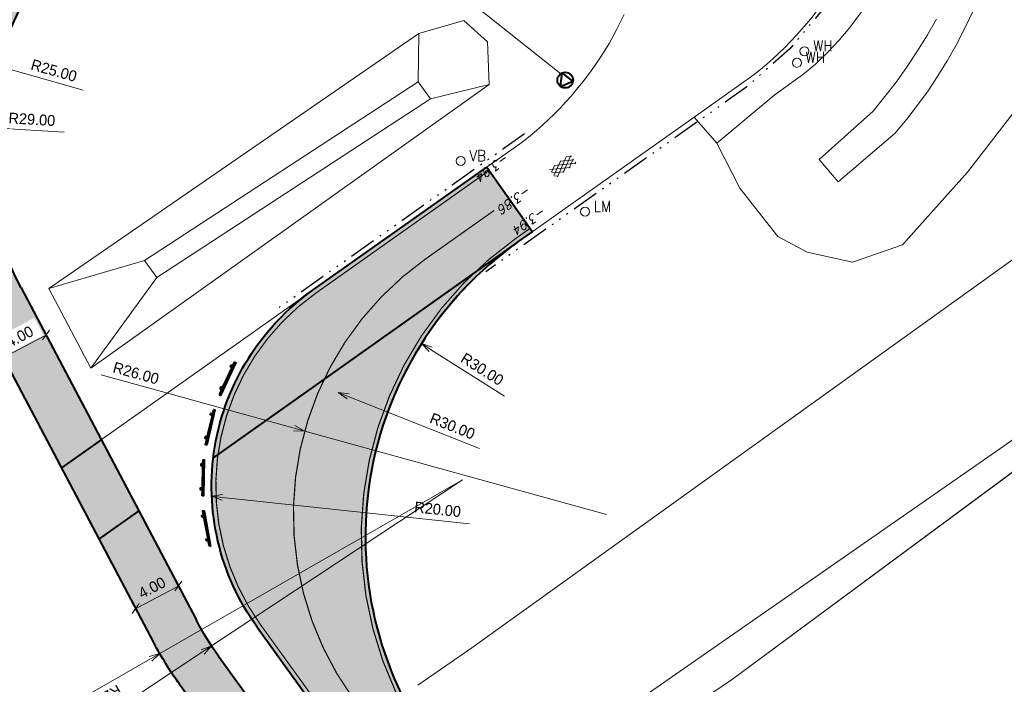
# Model space of a CAD drawing. Header units: metres. Extents: x 148691 to 149199, y 486355 to 486958.
# Tile 9 of 15: x 148951 to 149033, y 486613 to 486669. Entities that reach past the tile are written whole.
import ezdxf

# ---------------------------------------------------------------- set-up
doc = ezdxf.new("R2010")
doc.units = ezdxf.units.M
doc.header["$MEASUREMENT"] = 0
doc.linetypes.add('3-3 (0.10)', pattern=[6, -3, 3])
doc.linetypes.add('drainage', pattern=[2.05, -0.25, 0.05, -0.25, 0.05, -0.25, 0.05, -0.25, 0.9])
doc.layers.get('Defpoints').update_dxf_attribs({"color": 253, "lineweight": 13})
for name, color, linetype, lineweight in [('BWR-alg-topografie', 7, 'Continuous', 13), ('BWR-best-drain ø 80', 60, 'drainage', 30), ('BWR-best-maaiveldhoogte', 2, 'Continuous', 13), ('BWR-nieuw-belijning-3-3 streep dik 100', 51, '3-3 (0.10)', 0), ('BWR-nieuw-belijning-kantstreep dik 100', 51, 'Continuous', 0), ('BWR-nieuw-raster-asfaltfietspad 80%', 252, 'Continuous', 30), ('BWR-nieuw-raster-betongranulaat 20%', 254, 'Continuous', 30), ('BWR-nieuw-straatmeubilair', 7, 'Continuous', 40), ('TOP-L-topo objecten punt', 7, 'Continuous', 0), ('TOP-L-topo objecten vlak', 7, 'Continuous', 0), ('WVB-dim-terr-maatvoering 018', 7, 'Continuous', 13), ('WVB-pen-dik 018', 1, 'Continuous', 13), ('WVB-pen-dik 035', 1, 'Continuous', 40)]:
    doc.layers.add(name, color=color, linetype=linetype, lineweight=lineweight)
doc.styles.add('1 500   0.18', font='WORKING.shx', dxfattribs={"height": 0.9})
doc.styles.add('Style-ITALICS', font='ITALICS.shx')
doc.styles.add('Style-STANDARD', font='STANDARD.shx')
doc.dimstyles.new('TER 1 500', dxfattribs={"dimtxt": 0.9, "dimasz": 0.9, "dimexe": 0.45, "dimexo": 0.0625, "dimgap": 0.45, "dimtad": 1, "dimzin": 0, "dimdsep": 46, "dimtxsty": '1 500   0.18', "dimblk": 'TerminatorOpen_0.5', "dimcen": 0, "dimclrd": 256, "dimclre": 256, "dimclrt": 1, "dimazin": 0, "dimtfac": 1, "dimtdec": 0, "dimtmove": 1, "dimatfit": 1, "dimldrblk": 'TerminatorOpen_0.5', "dimfxl": 0.45, "dimfxlon": 1, "dimfrac": 2, "dimtolj": 1, "dimtzin": 0, "dimlwd": -1, "dimlwe": -1, "dimarcsym": 0})

# ---------------------------------------------------------------- blocks, each defined once
blk = doc.blocks.new('16')
at = {"layer": 'TOP-L-topo objecten punt', "color": 7, "linetype": 'Continuous', "lineweight": 0}
blk.add_circle((0, 0), 0.25, dxfattribs=at)
at = {"layer": 'TOP-L-topo objecten punt', "color": 7, "linetype": 'Continuous', "lineweight": 0, "style": 'Style-STANDARD'}
blk.add_text('LM', height=0.6, dxfattribs=at).set_placement((0.483, 0))
blk = doc.blocks.new('302')
at = {"layer": 'TOP-L-topo objecten punt', "color": 7, "linetype": 'Continuous', "lineweight": 0}
blk.add_circle((0, 0), 0.25, dxfattribs=at)
at = {"layer": 'TOP-L-topo objecten punt', "color": 7, "linetype": 'Continuous', "lineweight": 0, "style": 'Style-STANDARD'}
blk.add_text('WH', height=0.6, dxfattribs=at).set_placement((0.483, 0))
blk = doc.blocks.new('14')
at = {"layer": 'TOP-L-topo objecten punt', "color": 7, "linetype": 'Continuous', "lineweight": 0}
blk.add_circle((0, 0), 0.25, dxfattribs=at)
at = {"layer": 'TOP-L-topo objecten punt', "color": 7, "linetype": 'Continuous', "lineweight": 0, "style": 'Style-STANDARD'}
blk.add_text('VB', height=0.6, dxfattribs=at).set_placement((0.483, 0))
blk = doc.blocks.new('ASFALT')
at = {"layer": 'BWR-alg-topografie'}
for p, q in [((0.537, 0.737), (-0.001, 0.426)), ((1.137, 0.736), (0, 0.079)), ((1.483, -0.166), (0, 0.693)), ((0.884, -0.164), (0, 0.346)), ((0.284, -0.164), (0, 0)), ((1.737, 0.736), (0.177, -0.165)), ((2.083, -0.164), (0.524, 0.736)), ((2.113, 0.607), (0.778, -0.165)), ((2.111, 0.166), (1.124, 0.736)), ((2.112, 0.259), (1.377, -0.163)), ((2.112, 0.513), (1.725, 0.736)), ((2.113, -0.086), (1.978, -0.163))]:
    blk.add_line(p, q, dxfattribs=at)
blk = doc.blocks.new('TerminatorOpen_0.5')
at = {"color": 0, "linetype": 'ByBlock', "lineweight": -2}
for q in [(-1, 0.25), (-1, 0), (-1, -0.25)]:
    blk.add_line((0, 0), q, dxfattribs=at)
blk = doc.blocks.new('*D17')
at = {"layer": 'Defpoints', "color": 0, "lineweight": 40, "transparency": 16777216}
for p in [(148949.425, 486664.844), (148973.486, 486658.057)]:
    blk.add_point(p, dxfattribs=at)
at = {"layer": 'WVB-dim-terr-maatvoering 018', "transparency": 16777216}
blk.add_line((148956.521, 486662.843), (148950.292, 486664.6), dxfattribs=at)
at = {"layer": 'WVB-dim-terr-maatvoering 018', "transparency": 16777216, "xscale": 0.9, "yscale": 0.9, "zscale": 0.9, "rotation": 164.2469015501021}
blk.add_blockref('TerminatorOpen_0.5', (148949.425, 486664.844), dxfattribs=at)
at = {"layer": 'WVB-dim-terr-maatvoering 018', "color": 7, "transparency": 16777216, "insert": (148954.101, 486664.46), "char_height": 0.9, "attachment_point": 5, "rotation": 344.2469, "style": '1 500   0.18'}
blk.add_mtext('\\A1;\\C7;R25.00', dxfattribs=at)
blk = doc.blocks.new('*D18')
at = {"layer": 'Defpoints', "color": 0, "lineweight": 40, "transparency": 16777216}
for p in [(148943.743, 486660.008), (148972.693, 486658.292)]:
    blk.add_point(p, dxfattribs=at)
at = {"layer": 'WVB-dim-terr-maatvoering 018', "transparency": 16777216}
blk.add_line((148954.96, 486659.343), (148944.642, 486659.955), dxfattribs=at)
at = {"layer": 'WVB-dim-terr-maatvoering 018', "transparency": 16777216, "xscale": 0.9, "yscale": 0.9, "zscale": 0.9, "rotation": 176.6077362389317}
blk.add_blockref('TerminatorOpen_0.5', (148943.743, 486660.008), dxfattribs=at)
at = {"layer": 'WVB-dim-terr-maatvoering 018', "color": 7, "transparency": 16777216, "insert": (148952.272, 486660.404), "char_height": 0.9, "attachment_point": 5, "rotation": 356.60774, "style": '1 500   0.18'}
blk.add_mtext('\\A1;\\C7;R29.00', dxfattribs=at)
blk = doc.blocks.new('*D19')
at = {"layer": 'Defpoints', "color": 0, "lineweight": 40, "transparency": 16777216}
for p in [(148984.635, 486641.781), (149009.973, 486625.72)]:
    blk.add_point(p, dxfattribs=at)
at = {"layer": 'WVB-dim-terr-maatvoering 018', "transparency": 16777216}
blk.add_line((148991.53, 486637.41), (148985.395, 486641.3), dxfattribs=at)
at = {"layer": 'WVB-dim-terr-maatvoering 018', "transparency": 16777216, "xscale": 0.9, "yscale": 0.9, "zscale": 0.9, "rotation": 147.6305676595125}
blk.add_blockref('TerminatorOpen_0.5', (148984.635, 486641.781), dxfattribs=at)
at = {"layer": 'WVB-dim-terr-maatvoering 018', "color": 7, "transparency": 16777216, "insert": (148989.677, 486639.651), "char_height": 0.9, "attachment_point": 5, "rotation": 327.63057, "style": '1 500   0.18'}
blk.add_mtext('\\A1;\\C7;R30.00', dxfattribs=at)
blk = doc.blocks.new('*D20')
at = {"layer": 'Defpoints', "color": 0, "lineweight": 40, "transparency": 16777216}
for p in [(148977.714, 486637.718), (149005.599, 486626.652)]:
    blk.add_point(p, dxfattribs=at)
at = {"layer": 'WVB-dim-terr-maatvoering 018', "transparency": 16777216}
blk.add_line((148989.441, 486633.064), (148978.551, 486637.386), dxfattribs=at)
at = {"layer": 'WVB-dim-terr-maatvoering 018', "transparency": 16777216, "xscale": 0.9, "yscale": 0.9, "zscale": 0.9, "rotation": 158.3545835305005}
blk.add_blockref('TerminatorOpen_0.5', (148977.714, 486637.718), dxfattribs=at)
at = {"layer": 'WVB-dim-terr-maatvoering 018', "color": 7, "transparency": 16777216, "insert": (148987.204, 486634.921), "char_height": 0.9, "attachment_point": 5, "rotation": 338.35458, "style": '1 500   0.18'}
blk.add_mtext('\\A1;\\C7;R30.00', dxfattribs=at)
blk = doc.blocks.new('*D21')
at = {"layer": 'Defpoints', "color": 0, "lineweight": 40, "transparency": 16777216}
for p in [(148967.215, 486629.1), (148987.102, 486626.976)]:
    blk.add_point(p, dxfattribs=at)
at = {"layer": 'WVB-dim-terr-maatvoering 018', "transparency": 16777216}
blk.add_line((148988.628, 486626.813), (148968.11, 486629.005), dxfattribs=at)
at = {"layer": 'WVB-dim-terr-maatvoering 018', "transparency": 16777216, "xscale": 0.9, "yscale": 0.9, "zscale": 0.9, "rotation": 173.9027014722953}
blk.add_blockref('TerminatorOpen_0.5', (148967.215, 486629.1), dxfattribs=at)
at = {"layer": 'WVB-dim-terr-maatvoering 018', "color": 7, "transparency": 16777216, "insert": (148985.975, 486628.002), "char_height": 0.9, "attachment_point": 5, "rotation": 353.9027, "style": '1 500   0.18'}
blk.add_mtext('\\A1;\\C7;R20.00', dxfattribs=at)
blk = doc.blocks.new('*D22')
at = {"layer": 'Defpoints', "color": 0, "lineweight": 40, "transparency": 16777216}
for p in [(148988.05, 486630.453), (148967.201, 486616.658)]:
    blk.add_point(p, dxfattribs=at)
at = {"layer": 'WVB-dim-terr-maatvoering 018', "transparency": 16777216}
for p, q in [((148988.05, 486630.453), (148967.201, 486616.658)), ((148956.211, 486609.387), (148966.45, 486616.162))]:
    blk.add_line(p, q, dxfattribs=at)
at = {"layer": 'WVB-dim-terr-maatvoering 018', "transparency": 16777216, "xscale": 0.9, "yscale": 0.9, "zscale": 0.9, "rotation": 33.48945793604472}
blk.add_blockref('TerminatorOpen_0.5', (148967.201, 486616.658), dxfattribs=at)
at = {"layer": 'WVB-dim-terr-maatvoering 018', "color": 7, "transparency": 16777216, "insert": (148959.016, 486610.164), "char_height": 0.9, "attachment_point": 5, "rotation": 213.48946, "style": '1 500   0.18'}
blk.add_mtext('\\A1;\\C7;R25.00', dxfattribs=at)
blk = doc.blocks.new('*D23')
at = {"layer": 'Defpoints', "color": 0, "lineweight": 40, "transparency": 16777216}
for p in [(148988.05, 486630.453), (148962.893, 486616.027)]:
    blk.add_point(p, dxfattribs=at)
at = {"layer": 'WVB-dim-terr-maatvoering 018', "transparency": 16777216}
for p, q in [((148988.05, 486630.453), (148962.893, 486616.027)), ((148955.083, 486611.548), (148962.112, 486615.579))]:
    blk.add_line(p, q, dxfattribs=at)
at = {"layer": 'WVB-dim-terr-maatvoering 018', "transparency": 16777216, "xscale": 0.9, "yscale": 0.9, "zscale": 0.9, "rotation": 29.83138824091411}
blk.add_blockref('TerminatorOpen_0.5', (148962.893, 486616.027), dxfattribs=at)
at = {"layer": 'WVB-dim-terr-maatvoering 018', "color": 7, "transparency": 16777216, "insert": (148957.913, 486612.134), "char_height": 0.9, "attachment_point": 5, "rotation": 209.83139, "style": '1 500   0.18'}
blk.add_mtext('\\A1;\\C7;R29.00', dxfattribs=at)
blk = doc.blocks.new('_Oblique_0.5')
at = {"color": 0, "linetype": 'ByBlock', "lineweight": -2}
for p, q in [((0, 0), (-1, 0)), ((0.5, 0.25), (-0.5, -0.25))]:
    blk.add_line(p, q, dxfattribs=at)
blk = doc.blocks.new('*D34')
at = {"layer": 'Defpoints', "color": 0, "lineweight": 40, "transparency": 16777216}
for p in [(148965.055, 486620.464), (148960.9, 486619.77), (148961.517, 486618.599)]:
    blk.add_point(p, dxfattribs=at)
at = {"layer": 'WVB-dim-terr-maatvoering 018', "transparency": 16777216}
for p, q in [((148964.648, 486621.237), (148964.228, 486622.033)), ((148963.642, 486621.215), (148961.696, 486620.19)), ((148961.109, 486619.372), (148960.69, 486620.168))]:
    blk.add_line(p, q, dxfattribs=at)
at = {"layer": 'WVB-dim-terr-maatvoering 018', "transparency": 16777216, "xscale": 0.9, "yscale": 0.9, "zscale": 0.9}
for p, rotation in [((148964.438, 486621.635), 27.78928501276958), ((148960.9, 486619.77), 207.7892850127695)]:
    blk.add_blockref('_Oblique_0.5', p, dxfattribs=dict(at, rotation=rotation))
at = {"layer": 'WVB-dim-terr-maatvoering 018', "color": 7, "transparency": 16777216, "insert": (148962.249, 486621.499), "char_height": 0.9, "attachment_point": 5, "rotation": 27.78929, "style": '1 500   0.18'}
blk.add_mtext('\\A1;\\C7;4.00', dxfattribs=at)
blk = doc.blocks.new('*D35')
at = {"layer": 'Defpoints', "color": 0, "lineweight": 40, "transparency": 16777216}
for p in [(148954.066, 486641.316), (148949.911, 486640.622), (148950.528, 486639.451)]:
    blk.add_point(p, dxfattribs=at)
at = {"layer": 'WVB-dim-terr-maatvoering 018', "transparency": 16777216}
for p, q in [((148953.659, 486642.089), (148953.24, 486642.885)), ((148952.653, 486642.067), (148950.707, 486641.041)), ((148950.121, 486640.224), (148949.701, 486641.02))]:
    blk.add_line(p, q, dxfattribs=at)
at = {"layer": 'WVB-dim-terr-maatvoering 018', "transparency": 16777216, "xscale": 0.9, "yscale": 0.9, "zscale": 0.9}
for p, rotation in [((148953.449, 486642.487), 27.78928501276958), ((148949.911, 486640.622), 207.7892850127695)]:
    blk.add_blockref('_Oblique_0.5', p, dxfattribs=dict(at, rotation=rotation))
at = {"layer": 'WVB-dim-terr-maatvoering 018', "color": 7, "transparency": 16777216, "insert": (148951.26, 486642.35), "char_height": 0.9, "attachment_point": 5, "rotation": 27.78929, "style": '1 500   0.18'}
blk.add_mtext('\\A1;\\C7;4.00', dxfattribs=at)
blk = doc.blocks.new('*D37')
at = {"layer": 'Defpoints', "color": 0, "lineweight": 40, "transparency": 16777216}
for p in [(148974.931, 486634.512), (148999.991, 486627.584)]:
    blk.add_point(p, dxfattribs=at)
at = {"layer": 'WVB-dim-terr-maatvoering 018', "transparency": 16777216}
for p, q in [((148958.031, 486639.184), (148974.064, 486634.752)), ((148999.991, 486627.584), (148974.931, 486634.512))]:
    blk.add_line(p, q, dxfattribs=at)
at = {"layer": 'WVB-dim-terr-maatvoering 018', "transparency": 16777216, "xscale": 0.9, "yscale": 0.9, "zscale": 0.9, "rotation": 344.5473489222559}
blk.add_blockref('TerminatorOpen_0.5', (148974.931, 486634.512), dxfattribs=at)
at = {"layer": 'WVB-dim-terr-maatvoering 018', "color": 7, "transparency": 16777216, "insert": (148960.918, 486639.319), "char_height": 0.9, "attachment_point": 5, "rotation": 344.54735, "style": '1 500   0.18'}
blk.add_mtext('\\A1;\\C7;R26.00', dxfattribs=at)
blk = doc.blocks.new('SCHRIK')
at = {"layer": 'BWR-nieuw-straatmeubilair'}
blk.add_hatch(color=256, dxfattribs=at).paths.add_polyline_path([(0, 0.1), (0.5, 0.1), (0.5, 0.25), (0.65, 0.25), (0.65, 0.1), (2.5, 0.1), (2.5, 0.25), (2.65, 0.25), (2.65, 0.1), (3, 0.1), (3, 0), (0, 0)])
for p, q in [((0.5, 0.227), (0.523, 0.25)), ((2.5, 0.247), (2.503, 0.25))]:
    blk.add_line(p, q, dxfattribs=at)
at = {"layer": 'BWR-nieuw-straatmeubilair', "flags": 128}
blk.add_lwpolyline([(0, 0.1), (0.5, 0.1), (0.5, 0.25), (0.65, 0.25), (0.65, 0.1), (2.5, 0.1), (2.5, 0.25), (2.65, 0.25), (2.65, 0.1), (3, 0.1), (3, 0), (0, 0)], close=True, dxfattribs=at)
blk = doc.blocks.new('RVVBOR')
at = {"layer": 'BWR-nieuw-straatmeubilair'}
for p, q in [((0, 0.325), (-0.281, -0.163)), ((0, 0.325), (0.282, -0.163)), ((-0.281, -0.163), (0.282, -0.163))]:
    blk.add_line(p, q, dxfattribs=at)
blk.add_circle((0, 0), 0.325, dxfattribs=at)

msp = doc.modelspace()

# ---------------------------------------------------------------- hatches: boundary and pattern name
at = {"layer": 'BWR-nieuw-raster-asfaltfietspad 80%', "extrusion": (0, 0, -1)}
for points in [[(-148967.337, 486632.278, 0.212363), (-148975.645, 486646.25), (-148990.05, 486656.444), (-148993.86, 486651.071), (-148992.617, 486650.19), (-148992.618, 486650.191)], [(-148957.851, 486625.555), (-148961.143, 486627.888), (-148958.034, 486633.787), (-148954.741, 486631.457)]]:
    msp.add_hatch(color=256, dxfattribs=at).paths.add_polyline_path(points)
at = {"layer": 'BWR-nieuw-raster-betongranulaat 20%', "extrusion": (0, 0, -1)}
msp.add_hatch(color=256, dxfattribs=at).paths.add_polyline_path([(-148970.986, 486618.214, 0.188042), (-148967.337, 486632.278), (-148992.618, 486650.191), (-148992.617, 486650.19, -0.367495), (-148983.023, 486612.541), (-148977.737, 486608.867)])
at = {"layer": 'BWR-nieuw-raster-betongranulaat 20%'}
msp.add_hatch(color=256, dxfattribs=at).paths.add_polyline_path([(148965.934, 486618.797, 0.03515), (148967.784, 486615.814), (148974.453, 486606.583), (148971.168, 486604.299), (148964.542, 486613.472, -0.03515), (148962.395, 486616.933), (148957.851, 486625.555), (148961.143, 486627.888)])
at = {"layer": 'WVB-pen-dik 018'}
h = msp.add_hatch(dxfattribs=at)
h.set_pattern_fill('GRALUX', color=256, style=0, pattern_type=2)
h.set_pattern_definition([(55.2804, (148947.75942, 486656.03502), (-2.3210003, -2.8710001), [0.088233, -8.061906]), (2.3611, (148947.80968, 486656.10754), (-20.88900031, -0.95699999), [0.08082, -23.1489]), (314.13094, (148947.89043, 486656.11087), (-2.3210004, 1.914), [0.080512, -6.58615]), (270, (148947.9465, 486656.053), (-2.321, -0.957), [0.081465, -0.875535]), (215.81286, (148947.9465, 486655.97162), (-2.321, -1.91400047), [0.07143, -11.377118]), (175.71269, (148947.88857, 486655.92982), (-11.60499982, 0.95699989), [0.079384, -25.52326]), (136.10703, (148947.8094, 486655.93576), (-2.3209997, 1.91399964), [0.05251, -9.609785]), (102.4337, (148947.77156, 486655.97216), (9e-08, -0.9569996), [0.064017, -10.715815]), (53.96088, (148947.30642, 486656.38402), (-4.64199985, -6.6990004), [0.14624, -11.688805]), (3.9312, (148947.39246, 486656.50227), (-11.6049999, -0.95700026), [0.13325, -13.825595]), (314.13094, (148947.5254, 486656.5114), (-2.3210004, 1.914), [0.134678, -6.531985]), (270, (148947.6192, 486656.4147), (-2.321, -0.957), [0.13652, -0.82048]), (214.497, (148947.61917, 486656.27822), (-2.3210001, -1.9140004), [0.11919, -8.329454]), (176.629, (148947.52094, 486656.21071), (-13.9260002, 0.95700036), [0.13178, -16.14338]), (136.10703, (148947.3894, 486656.21846), (-2.3209997, 1.91399964), [0.087343, -9.574953]), (102.4337, (148947.32645, 486656.27902), (9e-08, -0.9569996), [0.10689, -10.67294]), (22.4074, (148946.9794, 486656.097), (-2.321, -5e-09), [0.170097, -2.34046]), (354.1147, (148947.13668, 486656.16186), (-6.9629997, 0.957), [0.145505, -9.18769]), (316.10703, (148947.28142, 486656.14694), (-4.64200005, 4.78500015), [0.095433, -9.566863]), (270, (148947.3502, 486656.0808), (-2.321, -0.957), [0.115787, -0.841213]), (231.0469, (148947.3502, 486655.965), (-2.3209995, -1.914), [0.171306, -3.520534]), (206.746, (148947, 486656), (-11.60498572, -5.74204489), [0.17928, -23.2123]), (182.14666, (148947.08239, 486655.75109), (-23.21000045, -0.95699997), [0.15198, -25.39695]), (143.41793, (148946.93052, 486655.7454), (-9.28400042, 6.6990002), [0.107053, -14.34493]), (90, (148946.8446, 486655.8092), (-2.321, -0.957), [0.122034, -0.834966]), (58.77065, (148946.84455, 486655.93123), (-3e-07, -0.9570003), [0.123924, -4.35275]), (39.5105, (148946.9088, 486656.0372), (-2.321, -0.957), [0.10049, -2.907903]), (22.4074, (148946.4924, 486656.379), (-2.321, -5e-09), [0.16917, -2.341387]), (354.1147, (148946.64882, 486656.4435), (-6.9629997, 0.957), [0.146323, -9.18687]), (316.10703, (148946.79437, 486656.4285), (-4.64200005, 4.78500015), [0.09444, -9.567856]), (270, (148946.8624, 486656.363), (-2.321, -0.957), [0.117022, -0.839978]), (231.0469, (148946.8624, 486656.246), (-2.3209995, -1.914), [0.170688, -3.521152]), (206.746, (148947, 486656), (-11.60498572, -5.74204489), [0.179618, -23.212]), (182.14666, (148946.59472, 486656.03243), (-23.21000045, -0.95699997), [0.151314, -25.397615]), (143.41793, (148946.44351, 486656.02676), (-9.28400042, 6.6990002), [0.107424, -14.34456]), (90, (148946.3573, 486656.0908), (-2.321, -0.957), [0.121427, -0.835573]), (58.77065, (148946.35725, 486656.2122), (-3e-07, -0.9570003), [0.124452, -4.352224]), (39.5105, (148946.4218, 486656.3186), (-2.321, -0.957), [0.100874, -2.90752]), (55.2804, (148946.96142, 486656.38902), (-2.3210003, -2.8710001), [0.14648, -8.00366]), (2.95043, (148947.04485, 486656.50942), (-16.24699973, -0.95699952), [0.135732, -18.456914]), (314.13094, (148947.1804, 486656.5164), (-2.3210004, 1.914), [0.133982, -6.53268]), (270, (148947.2737, 486656.4202), (-2.321, -0.957), [0.136964, -0.820036]), (214.497, (148947.2737, 486656.28327), (-2.3210001, -1.9140004), [0.11883, -8.329814]), (176.0688, (148947.17576, 486656.21597), (-11.6049999, 0.95700026), [0.132647, -13.826197]), (136.10703, (148947.04343, 486656.22507), (-2.3209997, 1.91399964), [0.086946, -9.57535]), (102.4337, (148946.98077, 486656.28535), (9e-08, -0.9569996), [0.10546, -10.67437]), (55.2804, (148946.43142, 486655.81202), (-2.3210003, -2.8710001), [0.088233, -8.061906]), (3.371, (148946.48168, 486655.88454), (-2.32100002, 2.6e-07), [0.08087, -16.19429]), (312.28598, (148946.5624, 486655.8893), (-4.6420001, 4.7850005), [0.080874, -10.267928]), (270, (148946.6168, 486655.8295), (-2.321, -0.957), [0.080787, -0.876213]), (216.58207, (148946.61682, 486655.74868), (-9.28400042, -6.6990002), [0.070117, -14.381865]), (174.76477, (148946.56052, 486655.70689), (-11.60500011, 0.95699976), [0.08041, -20.896093]), (136.10703, (148946.48044, 486655.71423), (-2.3209997, 1.91399964), [0.05149, -9.610805]), (102.4337, (148946.44334, 486655.74993), (9e-08, -0.9569996), [0.063223, -10.716608]), (53.96088, (148946.60542, 486655.95802), (-4.64199985, -6.6990004), [0.08742, -11.747626]), (3.9312, (148946.65686, 486656.02871), (-11.6049999, -0.95700026), [0.079746, -13.879098]), (314.13094, (148946.7364, 486656.03417), (-2.3210004, 1.914), [0.080742, -6.58592]), (257.5663, (148946.79263, 486655.97622), (-9e-08, -0.9569996), [0.082717, -10.697114]), (225.86906, (148946.77483, 486655.89545), (-2.3210004, -1.914), [0.059278, -6.607384]), (175.71269, (148946.73355, 486655.8529), (-11.60499982, 0.95699989), [0.07936, -25.523283]), (136.10703, (148946.6544, 486655.85883), (-2.3209997, 1.91399964), [0.051745, -9.61055]), (102.4337, (148946.61712, 486655.8947), (9e-08, -0.9569996), [0.064384, -10.715447]), (55.2804, (148947.42943, 486656.09402), (-2.3210003, -2.8710001), [0.088482, -8.061657]), (2.95043, (148947.47982, 486656.16675), (-16.24699973, -0.95699952), [0.080717, -18.511928]), (314.13094, (148947.56043, 486656.1709), (-2.3210004, 1.914), [0.080534, -6.58613]), (257.5663, (148947.6165, 486656.1131), (-9e-08, -0.9569996), [0.08258, -10.697252]), (225.86906, (148947.59873, 486656.03246), (-2.3210004, -1.914), [0.059217, -6.607446]), (175.71269, (148947.55749, 486655.98995), (-11.60499982, 0.95699989), [0.0793, -25.523342]), (136.10703, (148947.47841, 486655.99588), (-2.3209997, 1.91399964), [0.052433, -9.609864]), (102.4337, (148947.44063, 486656.03223), (9e-08, -0.9569996), [0.062794, -10.717038]), (55.2804, (148947.68942, 486656.34602), (-2.3210003, -2.8710001), [0.088233, -8.061906]), (3.371, (148947.73968, 486656.41854), (-2.32100002, 2.6e-07), [0.08087, -16.19429]), (314.13094, (148947.8204, 486656.4233), (-2.3210004, 1.914), [0.080834, -6.58583]), (257.5663, (148947.8767, 486656.36528), (-9e-08, -0.9569996), [0.08278, -10.697052]), (227.71402, (148947.85887, 486656.28444), (-2.3210005, -2.87100016), [0.05934, -10.289462]), (174.76477, (148947.81894, 486656.24054), (-11.60500011, 0.95699976), [0.080866, -20.895638]), (136.10703, (148947.73841, 486656.24792), (-2.3209997, 1.91399964), [0.051687, -9.61061]), (102.4337, (148947.70117, 486656.28375), (9e-08, -0.9569996), [0.063362, -10.71647]), (55.2804, (148948.36042, 486656.05302), (-2.3210003, -2.8710001), [0.14648, -8.00366]), (2.95043, (148948.44385, 486656.17342), (-16.24699973, -0.95699952), [0.134733, -18.457912]), (314.13094, (148948.5784, 486656.18035), (-2.3210004, 1.914), [0.134632, -6.53203]), (270, (148948.6722, 486656.0837), (-2.321, -0.957), [0.136393, -0.820607]), (215.81286, (148948.67215, 486655.94733), (-2.321, -1.91400047), [0.118415, -11.330133]), (175.2858, (148948.57613, 486655.87804), (-2.32099987, -5.3e-07), [0.13415, -11.51024]), (136.10703, (148948.44243, 486655.88906), (-2.3209997, 1.91399964), [0.08695, -9.575347]), (102.4337, (148948.37977, 486655.94935), (9e-08, -0.9569996), [0.105463, -10.67437]), (292.0093, (148948.28843, 486656.16402), (-2.321, 4.7850003), [0.16917, -6.024183]), (270, (148948.3518, 486656.0072), (-2.321, -0.957), [0.145872, -0.811128]), (219.5105, (148948.3518, 486655.8613), (-2.321, -0.957), [0.103314, -2.90508]), (180, (148948.2721, 486655.7956), (-2.321, 0.957), [0.11569, -2.20531]), (140.4895, (148948.1564, 486655.7956), (-2.321, 0.957), [0.169726, -2.838668]), (118.32257, (148948.02548, 486655.90356), (-2.3209999, 3.82800025), [0.178906, -9.605363]), (90, (148947.9406, 486656.061), (-2.321, -0.957), [0.15197, -0.80503]), (55.2804, (148947.9406, 486656.21302), (-2.3210003, -2.8710001), [0.105336, -8.044803]), (2.95043, (148948.0006, 486656.2996), (-16.24699973, -0.95699952), [0.121, -18.471645]), (327.05939, (148948.12144, 486656.30583), (-11.6050002, 7.6559998), [0.12805, -19.231257]), (308.9531, (148948.2289, 486656.2362), (-2.3209995, 1.914), [0.101514, -3.590326]), (55.2804, (148947.34942, 486655.79802), (-2.3210003, -2.8710001), [0.088233, -8.061906]), (3.371, (148947.39968, 486655.87054), (-2.32100002, 2.6e-07), [0.08087, -16.19429]), (314.13094, (148947.4804, 486655.8753), (-2.3210004, 1.914), [0.080834, -6.58583]), (257.5663, (148947.5367, 486655.81728), (-9e-08, -0.9569996), [0.08278, -10.697052]), (227.71402, (148947.51887, 486655.73644), (-2.3210005, -2.87100016), [0.05934, -10.289462]), (174.76477, (148947.47894, 486655.69254), (-11.60500011, 0.95699976), [0.080866, -20.895638]), (136.10703, (148947.39842, 486655.69992), (-2.3209997, 1.91399964), [0.051687, -9.61061]), (102.4337, (148947.36117, 486655.73575), (9e-08, -0.9569996), [0.063362, -10.71647]), (53.96088, (148948.23842, 486656.37002), (-4.64199985, -6.6990004), [0.14624, -11.688805]), (3.9312, (148948.32446, 486656.48827), (-11.6049999, -0.95700026), [0.13325, -13.825595]), (314.13094, (148948.4574, 486656.4974), (-2.3210004, 1.914), [0.134678, -6.531985]), (270, (148948.5512, 486656.4007), (-2.321, -0.957), [0.13652, -0.82048]), (214.497, (148948.55118, 486656.26422), (-2.3210001, -1.9140004), [0.11919, -8.329454]), (176.629, (148948.45294, 486656.19672), (-13.9260002, 0.95700036), [0.13178, -16.14338]), (136.10703, (148948.3214, 486656.20446), (-2.3209997, 1.91399964), [0.087343, -9.574953]), (102.4337, (148948.25845, 486656.26502), (9e-08, -0.9569996), [0.10689, -10.67294]), (55.2804, (148948.06942, 486655.66402), (-2.3210003, -2.8710001), [0.088233, -8.061906]), (2.3611, (148948.11968, 486655.73654), (-20.88900031, -0.95699999), [0.08082, -23.1489]), (314.13094, (148948.20043, 486655.73987), (-2.3210004, 1.914), [0.080512, -6.58615]), (270, (148948.2565, 486655.682), (-2.321, -0.957), [0.081465, -0.875535]), (215.81286, (148948.2565, 486655.60062), (-2.321, -1.91400047), [0.07143, -11.377118]), (175.71269, (148948.19857, 486655.55882), (-11.60499982, 0.95699989), [0.079384, -25.52326]), (136.10703, (148948.1194, 486655.56476), (-2.3209997, 1.91399964), [0.05251, -9.609785]), (102.4337, (148948.08156, 486655.60116), (9e-08, -0.9569996), [0.064017, -10.715815]), (55.2804, (148947.65743, 486655.76702), (-2.3210003, -2.8710001), [0.14648, -8.00366]), (2.95043, (148947.74085, 486655.88742), (-16.24699973, -0.95699952), [0.135732, -18.456914]), (314.13094, (148947.8764, 486655.8944), (-2.3210004, 1.914), [0.133982, -6.53268]), (270, (148947.9697, 486655.7982), (-2.321, -0.957), [0.136964, -0.820036]), (214.497, (148947.9697, 486655.66127), (-2.3210001, -1.9140004), [0.11883, -8.329814]), (176.0688, (148947.87176, 486655.59397), (-11.6049999, 0.95700026), [0.132647, -13.826197]), (136.10703, (148947.73943, 486655.60307), (-2.3209997, 1.91399964), [0.086946, -9.57535]), (102.4337, (148947.67677, 486655.66335), (9e-08, -0.9569996), [0.10546, -10.67437])])
h.paths.add_polyline_path([(148946.586, 486646.93), (148954.741, 486631.457), (148958.034, 486633.787), (148951.376, 486646.422, -0.304275), (148954.315, 486674.115), (148985.696, 486711.64), (148983.68, 486715.465), (148949.525, 486674.624, 0.304275)])
h.paths.add_polyline_path([(148967.811, 486690.564), (148966.771, 486689.322), (148964.009, 486691.632), (148965.048, 486692.874)], flags=16)
h.paths.add_polyline_path([(148952.476, 486643.906), (148953.231, 486642.473), (148950.045, 486640.794), (148949.29, 486642.228)], flags=16)

# ---------------------------------------------------------------- linework, layer by layer
at = {"layer": 'BWR-best-drain ø 80', "color": 44, "linetype": 'drainage', "ltscale": 2.5}
msp.add_line((148972.801, 486644.777), (148993.431, 486659.391), dxfattribs=at)
at = {"layer": 'BWR-best-drain ø 80', "color": 44, "linetype": 'drainage', "ltscale": 2.5, "flags": 128}
msp.add_lwpolyline([(148928.85, 486874.01), (148932.607, 486866.85), (148941.848, 486849.29), (148949.943, 486833.929), (148953.802, 486826.616), (148975.458, 486785.685), (149003.907, 486732.195), (149012.41, 486716.271), (149018.637, 486704.625), (149021.168, 486699.705), (149022.139, 486697.208), (149023.25, 486692.928), (149023.686, 486689.417), (149023.688, 486685.457), (149022.99, 486680.655), (149022.285, 486677.527), (149020.651, 486674.025), (149018.531, 486670.359), (149017.934, 486669.507), (149015.233, 486666.277), (149011.664, 486663.108), (149008.8, 486661.079), (148989.969, 486647.741)], dxfattribs=at)
at = {"layer": 'BWR-nieuw-belijning-3-3 streep dik 100', "color": 7, "linetype": '3-3 (0.10)', "lineweight": 0, "flags": 128}
for points in [[(148990.252, 486656.158, 0.1, 0.1, 0), (148975.848, 486645.964, 0.1, 0.1, 0.417059), (148971.269, 486618.418, 0.1, 0.1, 0), (148999.27, 486579.655, 0.1, 0.1, 0.136106), (149004.968, 486575.097, 0, 0, 0)], [(149021.876, 486583.381, 0.1, 0.1, -0.411488), (149000.561, 486586.919, 0.1, 0.1, 0), (148985.37, 486607.949, 0.1, 0.1, -0.416746), (148992.415, 486650.476, 0.1, 0.1, 0), (148993.657, 486651.357, 0.1, 0.1, 0)]]:
    msp.add_lwpolyline(points, format="xyseb", dxfattribs=at)
at = {"layer": 'BWR-nieuw-belijning-kantstreep dik 100', "color": 7, "const_width": 0.1, "flags": 128}
msp.add_lwpolyline([(148984.979, 486648.814), (148990.663, 486652.834)], dxfattribs=at)
msp.add_lwpolyline([(148984.979, 486648.814, 0.417159), (148978.914, 486612.361)], format="xyb", dxfattribs=at)
at = {"layer": 'BWR-nieuw-raster-asfaltfietspad 80%', "flags": 128}
msp.add_lwpolyline([(148967.337, 486632.278, -0.212363), (148975.645, 486646.25), (148990.05, 486656.444), (148993.86, 486651.071), (148992.617, 486650.19), (148992.618, 486650.191)], format="xyb", close=True, dxfattribs=at)
msp.add_lwpolyline([(148957.851, 486625.555), (148954.741, 486631.457), (148958.034, 486633.787), (148961.143, 486627.888)], close=True, dxfattribs=at)
at = {"layer": 'BWR-nieuw-raster-betongranulaat 20%', "flags": 128}
for points in [[(148970.986, 486618.214, -0.188042), (148967.337, 486632.278), (148992.618, 486650.191), (148992.617, 486650.19, 0.367495), (148983.023, 486612.541), (148977.737, 486608.867)], [(148965.934, 486618.797, 0.03515), (148967.784, 486615.814), (148974.453, 486606.583), (148971.168, 486604.299), (148964.542, 486613.472, -0.03515), (148962.395, 486616.933), (148957.851, 486625.555), (148961.143, 486627.888)]]:
    msp.add_lwpolyline(points, format="xyb", close=True, dxfattribs=at)
at = {"layer": 'TOP-L-topo objecten vlak', "color": 7, "linetype": 'Continuous', "lineweight": 0}
for p, q in [((149096.35, 486677.316), (148996.291, 486607.754)), ((148984.424, 486667.526), (148953.677, 486646.345)), ((148984.367, 486663.516), (148984.424, 486667.526)), ((148961.638, 486648.693), (148984.367, 486663.516)), ((148984.367, 486663.516), (148985.389, 486662.101)), ((148985.389, 486662.101), (148990.255, 486663.309)), ((148985.389, 486662.101), (148962.66, 486647.279)), ((148961.638, 486648.693), (148953.677, 486646.345)), ((148962.66, 486647.279), (148961.638, 486648.693)), ((148962.66, 486647.279), (148957.163, 486639.73)), ((148957.163, 486639.73), (148953.677, 486646.345)), ((149038.861, 486634.907), (149010.477, 486613.903))]:
    msp.add_line(p, q, dxfattribs=at)
at = {"layer": 'TOP-L-topo objecten vlak', "color": 7, "linetype": 'Continuous', "lineweight": 0, "flags": 128}
for points in [[(149082.378, 486703.789), (149063.073, 486689.728), (149046.014, 486675.373), (149040.813, 486668.507), (149035.117, 486662.641), (149029.994, 486656.025), (149024.585, 486649.991), (149020.424, 486648.535), (149016.679, 486649.367), (149014.237, 486650.686), (149011.064, 486654.681), (149009.164, 486658.431)], [(149090.261, 486688.854), (149051.423, 486661.434), (148988.802, 486616.496), (148984.325, 486613.409)], [(148999.308, 486606.328), (149010.477, 486613.903), (149038.861, 486634.907), (149048.98, 486641.852), (149053.709, 486643.882), (149055.645, 486646.626), (149058.373, 486647.904), (149061.74, 486649.994), (149064.615, 486651.113), (149068.821, 486654.466), (149079.557, 486661.962), (149084.325, 486664.919), (149086.174, 486667.189), (149090.005, 486669.628), (149095.635, 486673.694), (149097.814, 486674.543)], [(149019.298, 486672.163), (149019.012, 486671.686), (149018.65, 486671.112), (149018.274, 486670.547), (149017.885, 486669.992), (149017.484, 486669.445), (149017.069, 486668.908), (149016.642, 486668.381), (149016.202, 486667.865), (149015.751, 486667.359), (149015.287, 486666.863), (149014.813, 486666.379), (149014.326, 486665.906), (149013.829, 486665.444), (149013.321, 486664.995), (149012.803, 486664.558), (149012.274, 486664.133), (149007.293, 486660.599), (149009.164, 486658.431)], [(149009.164, 486658.431), (149014.015, 486662.468), (149016.28, 486664.094), (149017.346, 486664.999), (149018.362, 486665.96), (149019.323, 486666.973), (149020.224, 486668.035), (149021.193, 486669.343)], [(148954.741, 486631.457), (148989.974, 486656.39), (148992.799, 486658.37), (148993.133, 486658.627), (148993.66, 486659.049), (148994.178, 486659.483), (148994.685, 486659.93), (148995.181, 486660.388), (148995.667, 486660.858), (148996.141, 486661.34), (148996.604, 486661.832), (148997.054, 486662.335), (148997.493, 486662.849), (148997.92, 486663.373), (148998.334, 486663.907), (148998.735, 486664.451), (148999.123, 486665.004), (148999.498, 486665.566), (148999.86, 486666.137), (149000.208, 486666.716), (149000.542, 486667.304), (149000.862, 486667.899), (149001.168, 486668.501), (149001.46, 486669.111)], [(148957.163, 486639.73), (148990.255, 486663.309), (148990.11, 486666.86), (148988.158, 486668.627), (148984.424, 486667.526)], [(149017.663, 486657.058), (149019.245, 486655.209), (149023.978, 486659.262), (149024.928, 486660.399), (149025.838, 486661.572), (149026.706, 486662.777), (149027.53, 486664.012), (149028.308, 486665.276), (149029.04, 486666.565), (149029.74, 486667.917), (149030.386, 486669.298)], [(149027.396, 486668.719), (149026.653, 486667.415), (149025.843, 486666.089), (149024.986, 486664.79), (149024.085, 486663.522), (149022.155, 486661.084), (149017.663, 486657.058)], [(149009.164, 486658.431), (149011.064, 486654.681), (149014.237, 486650.686), (149016.679, 486649.367), (149020.424, 486648.535), (149024.585, 486649.991), (149029.994, 486656.025), (149035.117, 486662.641)], [(148992.618, 486650.191), (148993.913, 486651.109), (149007.293, 486660.599)], [(149009.164, 486658.431), (149007.293, 486660.599)]]:
    msp.add_lwpolyline(points, dxfattribs=at)
at = {"layer": 'WVB-pen-dik 035'}
for p, q in [((148975.645, 486646.25), (148990.05, 486656.444)), ((148990.05, 486656.444), (148993.86, 486651.071)), ((148992.617, 486650.19), (148993.86, 486651.071)), ((148992.618, 486650.191), (148967.337, 486632.278)), ((148962.395, 486616.933), (148946.586, 486646.93)), ((148951.376, 486646.422), (148965.934, 486618.797)), ((148958.034, 486633.787), (148954.741, 486631.457)), ((148961.143, 486627.888), (148957.851, 486625.555)), ((148970.986, 486618.214), (148998.986, 486579.45)), ((148967.784, 486615.814), (149015.001, 486550.447)), ((148964.542, 486613.472), (149011.759, 486548.105))]:
    msp.add_line(p, q, dxfattribs=at)
at = {"layer": 'WVB-pen-dik 035', "extrusion": (0, 0, -1)}
for centre, radius, start, end in [((-148973.492, 486658.077), 25, 332.21071, 39.90549), ((-148987.199, 486629.925), 20, 324.15819, 54.7143), ((-148988.05, 486630.453), 25, 324.15819, 332.21071), ((-148988.05, 486630.453), 29, 324.15819, 332.21071)]:
    msp.add_arc(centre, radius, start, end, dxfattribs=at)
at = {"layer": 'WVB-pen-dik 035'}
msp.add_arc((149009.973, 486625.72), 30, 125.34684, 215.84181, dxfattribs=at)

# ---------------------------------------------------------------- block references
at = {"layer": 'BWR-alg-topografie', "rotation": 35.84181214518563}
msp.add_blockref('ASFALT', (148995.678, 486655.673), dxfattribs=at)
at = {"layer": 'BWR-nieuw-straatmeubilair', "xscale": 2, "yscale": 2, "zscale": 2, "rotation": 142.3066954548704}
msp.add_blockref('RVVBOR', (148996.57, 486663.663), dxfattribs=at)
at = {"layer": 'BWR-nieuw-straatmeubilair'}
for p, rotation in [((148967.934, 486637.478), 65.03587960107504), ((148966.792, 486633.356), 76.89940067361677), ((148966.521, 486629.129), 88.64812870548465), ((148967.116, 486624.938), 100.3886896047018)]:
    msp.add_blockref('SCHRIK', p, dxfattribs=dict(at, rotation=rotation))
at = {"layer": 'TOP-L-topo objecten punt', "color": 7, "linetype": 'Continuous', "lineweight": 0, "xscale": 1.5, "yscale": 1.5, "zscale": 1.5}
for name, p in [('302', (149016.444, 486666.068)), ('302', (149015.812, 486665.103)), ('14', (148987.897, 486656.942)), ('16', (148998.225, 486652.731))]:
    msp.add_blockref(name, p, dxfattribs=at)

# ---------------------------------------------------------------- texts
at = {"layer": 'BWR-best-maaiveldhoogte', "char_height": 0.75, "attachment_point": 7, "rotation": 215.67232, "line_spacing_factor": 0.6, "style": 'Style-ITALICS'}
for s, insert in [('-3.94', (148991.597, 486657.62)), ('-3.86', (148993.416, 486654.94)), ('-3.94', (148994.66, 486653.202))]:
    msp.add_mtext(s, dxfattribs=dict(at, insert=insert))

# ---------------------------------------------------------------- dimensions: what is measured, and where the dimension line sits
at = {"layer": 'WVB-dim-terr-maatvoering 018'}
for center, mpoint, picture, middle in [((148973.486, 486658.057), (148949.425, 486664.844), '*D17', (148953.857, 486663.594)), ((148972.693, 486658.292), (148943.743, 486660.008), '*D18', (148952.219, 486659.505)), ((149009.973, 486625.72), (148984.635, 486641.781), '*D19', (148989.196, 486638.89)), ((148999.991, 486627.584), (148974.931, 486634.512), '*D37', (148960.678, 486638.452)), ((149005.599, 486626.652), (148977.714, 486637.718), '*D20', (148986.872, 486634.084)), ((148988.05, 486630.453), (148962.893, 486616.027), '*D23', (148957.466, 486612.915)), ((148988.05, 486630.453), (148967.201, 486616.658), '*D22', (148958.519, 486610.915)), ((148987.102, 486626.976), (148967.215, 486629.1), '*D21', (148985.879, 486627.107))]:
    dim = msp.add_radius_dim(center=center, mpoint=mpoint, text='\\C7;<>', dimstyle='TER 1 500', override={"dimse1": 1, "dimse2": 1, "dimclrt": 7, "dimtdec": 2, "dimtmove": 1, "dimatfit": 3, "dimfrac": 0}, dxfattribs=at)
    dim.commit()
    dim.dimension.update_dxf_attribs({"geometry": picture, "text_midpoint": middle, "dimtype": 164})
for base, p1, p2, picture, middle in [((148949.911, 486640.622), (148954.066, 486641.316), (148950.528, 486639.451), '*D35', (148951.26, 486642.35)), ((148960.9, 486619.77), (148965.055, 486620.464), (148961.517, 486618.599), '*D34', (148962.249, 486621.499))]:
    dim = msp.add_linear_dim(base=base, p1=p1, p2=p2, angle=207.78929, text='\\C7;<>', dimstyle='TER 1 500', override={"dimblk": '_Oblique_0.5', "dimclrt": 7, "dimtdec": 2, "dimtmove": 2, "dimatfit": 3, "dimfrac": 0}, dxfattribs=at)
    dim.commit()
    dim.dimension.update_dxf_attribs({"geometry": picture, "text_midpoint": middle})

# ---------------------------------------------------------------- leaders
msp.add_leader([(148986.898, 486671.604), (148996.195, 486664.193)], dimstyle='TER 1 500', override={"dimscale": 1, "dimclrd": 0}, dxfattribs=at)

doc.saveas('drawing.dxf')
